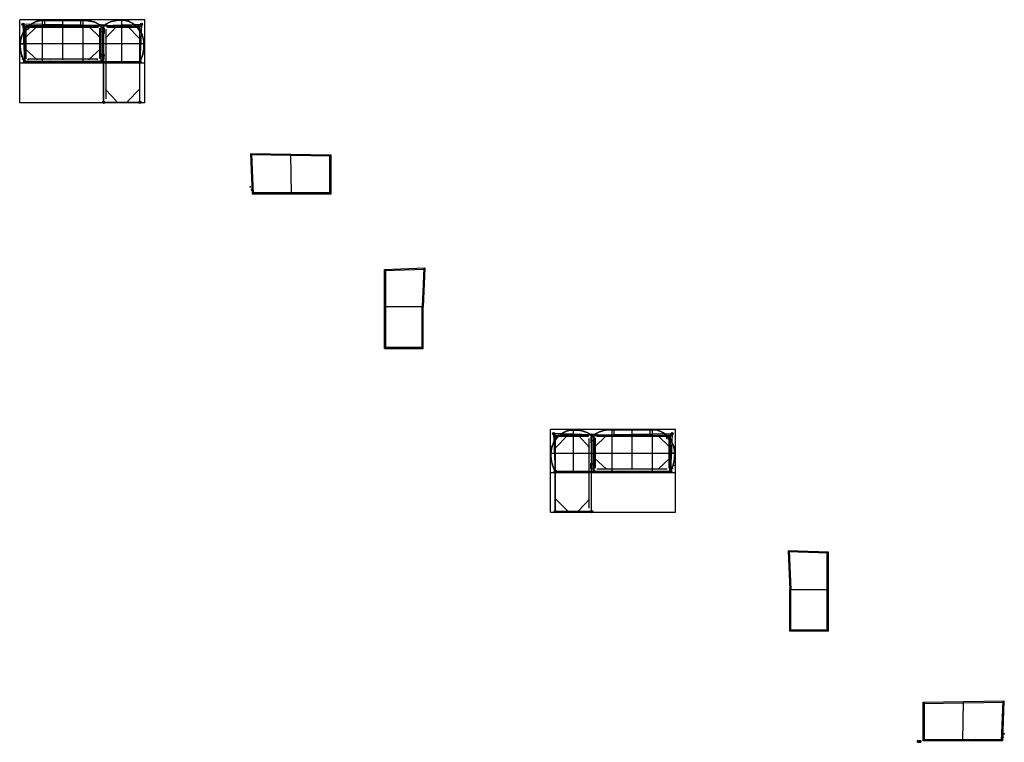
# Model space of a CAD drawing. Header units: centimetres. Extents: x -45218 to 4283, y -45 to 36291.
import ezdxf

# ---------------------------------------------------------------- set-up
doc = ezdxf.new("R2010")
doc.units = ezdxf.units.CM
doc.header["$MEASUREMENT"] = 0
for name, color, linetype in [('Vincentsheppard_Lento_MOD_CR_LR v2_0', 7, 'Continuous'), ('Vincentsheppard_Lento_MOD_CR_LR v2_Dim Text', 7, 'Continuous'), ('Vincentsheppard_Lento_MOD_CR_LR v2_Layer2', 7, 'Continuous'), ('Vincentsheppard_Lento_MOD_CR_LR v2_Layer3', 7, 'Continuous'), ('Vincentsheppard_Lento_MOD_CR_LR v2_Reff Line', 7, 'Continuous'), ('Vincentsheppard_Lento_MOD_CR_LR v2_Sketch10', 7, 'Continuous'), ('Vincentsheppard_Lento_MOD_CR_LR v2_Sketch11', 7, 'Continuous'), ('Vincentsheppard_Lento_MOD_CR_LR v2_Sketch12', 7, 'Continuous'), ('Vincentsheppard_Lento_MOD_CR_LR v2_Sketch13', 7, 'Continuous'), ('Vincentsheppard_Lento_MOD_CR_LR v2_Sketch14', 7, 'Continuous'), ('Vincentsheppard_Lento_MOD_CR_LR v2_Sketch15', 7, 'Continuous'), ('Vincentsheppard_Lento_MOD_CR_LR v2_Sketch16', 7, 'Continuous'), ('Vincentsheppard_Lento_MOD_CR_LR v2_Sketch6', 7, 'Continuous'), ('Vincentsheppard_Lento_MOD_CR_LR v2_Sketch7', 7, 'Continuous'), ('Vincentsheppard_Lento_MOD_CR_LR v2_Sketch8', 7, 'Continuous'), ('Vincentsheppard_Lento_MOD_CR_LR v2_Sketch9', 7, 'Continuous')]:
    doc.layers.add(name, color=color, linetype=linetype)

msp = doc.modelspace()

# ---------------------------------------------------------------- linework, layer by layer
at = {"layer": 'Vincentsheppard_Lento_MOD_CR_LR v2_0'}
for p, q in [((-44997, 34222, 1200), (-44997, 34222, 1200)), ((-44997, 34222, 1200), (-44997, 34222, 1200)), ((-33503, 27649, 1200), (-33503, 27649, 1200)), ((4151, 137, 1200), (4151, 137, 1200))]:
    msp.add_line(p, q, dxfattribs=at)
for p in [(-45129, 34459, 1327), (-45064, 34302, 1333), (-33635, 27886, 1327), (-33570, 27729, 1333), (-12338, 13872, 1327), (-12402, 13715, 1333), (4218, 217, 1333), (4283, 374, 1327)]:
    msp.add_point(p, dxfattribs=at)
at = {"layer": 'Vincentsheppard_Lento_MOD_CR_LR v2_Dim Text'}
for p, q in [((-45053, 36062, -589), (-44975, 34169, -589)), ((-41114, 35998, -589), (-45053, 36062, -589)), ((-41114, 34169, -589), (-41114, 35998, -589)), ((-41000, 35998, -589), (-39094, 36062, -589)), ((-41000, 32137, -589), (-41000, 35998, -589)), ((-39094, 36062, -589), (-39171, 34169, -589)), ((-39171, 34169, -589), (-45023, 34169, -589)), ((-44974, 34232, 1282), (-45021, 34212, 1282)), ((-41103, 34564, 147), (-41011, 34564, 147)), ((-39171, 32137, -589), (-39171, 34169, -589)), ((-41000, 32137, -589), (-39171, 32137, -589)), ((-29564, 29424, -602), (-33619, 29490, -602)), ((-33561, 29550, -602), (-33479, 27541, -602)), ((-31550, 27539, -602), (-31591, 29514, -602)), ((-29620, 27539, -602), (-29620, 29481, -602)), ((-33536, 27596, -602), (-29563, 27596, -602)), ((-33480, 27659, 1282), (-33527, 27639, 1282)), ((-26873, 23738, -602), (-24850, 23806, -602)), ((-24850, 23806, -602), (-24930, 21852, -602)), ((-26873, 19765, -602), (-26873, 23738, -602)), ((-24987, 21854, -602), (-26873, 21854, -602)), ((-24930, 19765, -602), (-24930, 21854, -602)), ((-26873, 19765, -602), (-24930, 19765, -602)), ((-24987, 19765, -589), (-24987, 19765, 1354)), ((-16466, 15412, -589), (-18373, 15476, -589)), ((-18373, 15476, -589), (-18295, 13583, -589)), ((-16466, 11551, -589), (-16466, 15412, -589)), ((-16352, 15412, -589), (-12414, 15476, -589)), ((-16352, 13583, -589), (-16352, 15412, -589)), ((-12414, 15476, -589), (-12491, 13583, -589)), ((-16363, 13978, 147), (-16455, 13978, 147)), ((-18295, 13583, -589), (-12443, 13583, -589)), ((-18295, 11551, -589), (-18295, 13583, -589)), ((-12493, 13645, 1282), (-12446, 13626, 1282)), ((-16466, 11551, -589), (-18295, 11551, -589)), ((-4561, 9459, -602), (-6582, 9527, -602)), ((-6527, 9582, -602), (-6447, 7632, -602)), ((-4618, 5543, -602), (-4618, 9518, -602)), ((-6447, 7632, -602), (-4561, 7632, -602)), ((-6447, 5543, -602), (-6447, 7632, -602)), ((-4561, 5600, -602), (-6504, 5600, -602)), ((-6447, 5543, -589), (-6447, 5543, 1354)), ((2197, 28, -602), (2239, 2003, -602)), ((4209, 2038, -602), (4127, 30, -602)), ((212, 1913, -602), (4267, 1979, -602)), ((268, 28, -602), (268, 1970, -602)), ((4184, 85, -602), (211, 85, -602)), ((4127, 147, 1282), (4174, 128, 1282))]:
    msp.add_line(p, q, dxfattribs=at)
at = {"layer": 'Vincentsheppard_Lento_MOD_CR_LR v2_Layer2'}
for p, q in [((-45021, 34212, 1282), (-44974, 34232, 1282)), ((-33527, 27639, 1282), (-33480, 27659, 1282)), ((-12446, 13626, 1282), (-12493, 13645, 1282)), ((4174, 128, 1282), (4127, 147, 1282))]:
    msp.add_line(p, q, dxfattribs=at)
at = {"layer": 'Vincentsheppard_Lento_MOD_CR_LR v2_Layer3'}
for p, q in [((-43692, 34270, 110), (-43692, 34270, 137)), ((-32199, 27697, 110), (-32199, 27697, 137)), ((-13774, 13683, 110), (-13774, 13683, 137)), ((2846, 185, 110), (2846, 185, 137))]:
    msp.add_line(p, q, dxfattribs=at)
at = {"layer": 'Vincentsheppard_Lento_MOD_CR_LR v2_Reff Line'}
for p, q in [((-38929, 36291, 1330), (-45218, 36291, 1330)), ((-45218, 34112, 1330), (-45218, 36291, 1330)), ((-38929, 36291, -613), (-45218, 36291, -613)), ((-45218, 32108, -613), (-45218, 36291, -613)), ((-44069, 34112, 1330), (-44069, 36291, 1330)), ((-42030, 36267, 1330), (-44062, 36267, 1330)), ((-42030, 36256, 1283), (-44062, 36256, 1283)), ((-44062, 36245, 1235), (-42030, 36245, 1236)), ((-43950, 35985, 121), (-43950, 36245, 1235)), ((-43046, 35985, 122), (-43047, 36245, 1235)), ((-42142, 35985, 122), (-42143, 36245, 1236)), ((-42030, 34112, 1330), (-42030, 36291, 1330)), ((-40084, 34158, 1330), (-40084, 36291, 1330)), ((-38929, 34112, 1330), (-38929, 36291, 1330)), ((-38929, 32108, -613), (-38929, 36291, -613)), ((-44849, 35872, -589), (-45094, 36101, -589)), ((-45094, 36101, -584), (-44971, 35986, 1402)), ((-45053, 36062, -589), (-44930, 35947, 1397)), ((-45011, 36023, -594), (-44889, 35909, 1387)), ((-44973, 35988, 28), (-44932, 35950, 23)), ((-44888, 35908, 1397), (-44972, 35987, 1397)), ((-44926, 35944, 119), (-44967, 35983, 124)), ((-44962, 34271, 123), (-44962, 35872, 123)), ((-44962, 35805, 122), (-44962, 35739, 1234)), ((-44337, 35961, 110), (-44938, 35378, 110)), ((-44938, 34240, 123), (-44938, 35872, 123)), ((-44930, 35947, -589), (-44930, 35947, 1397)), ((-44898, 34326, 110), (-44898, 35857, 110)), ((-44898, 34326, 125), (-44898, 35857, 125)), ((-44880, 35859, 1283), (-44837, 35905, 1283)), ((-44871, 35894, 1284), (-44846, 35870, 1281)), ((-41186, 35985, 123), (-44849, 35985, 123)), ((-41186, 35961, 123), (-44849, 35961, 123)), ((-44849, 35872, 122), (-44849, 35872, -589)), ((-44834, 35921, 125), (-41261, 35921, 125)), ((-44798, 35934, 1234), (-44798, 35985, 122)), ((-43046, 34270, 110), (-43046, 35985, 110)), ((-41752, 35961, 110), (-41151, 35378, 110)), ((-41263, 36078, 1235), (-41263, 35985, 123)), ((-41192, 34326, 125), (-41192, 35857, 125)), ((-41157, 36043, 1330), (-41177, 35996, 1330)), ((-41157, 36043, 1282), (-41177, 35996, 1283)), ((-41114, 35998, 1372), (-41172, 35998, 1372)), ((-41114, 35998, 1392), (-41167, 36020, 1392)), ((-41000, 35998, -589), (-41162, 35998, -589)), ((-41114, 35998, 1392), (-41155, 35958, 1392)), ((-41127, 34240, 123), (-41127, 35927, 123)), ((-41127, 35896, 149), (-40987, 35896, 149)), ((-41127, 35762, 123), (-41127, 35762, 147)), ((-41127, 35693, 163), (-40987, 35693, 163)), ((-41114, 35998, -589), (-41114, 35998, 1392)), ((-41057, 35896, 149), (-41057, 34271, 149)), ((-41000, 35998, 1392), (-40947, 36020, 1392)), ((-41000, 35998, 1392), (-40960, 35958, 1392)), ((-41000, 35998, -589), (-41000, 35998, 1392)), ((-41000, 35998, 1372), (-40943, 35998, 1372)), ((-40987, 32208, 123), (-40987, 35927, 123)), ((-40963, 35881, 147), (-40963, 35593, 147)), ((-40957, 36043, 1330), (-40938, 35996, 1330)), ((-40957, 36043, 1235), (-40938, 35996, 1235)), ((-40957, 36043, 1282), (-40938, 35996, 1283)), ((-40340, 35961, 110), (-40900, 35362, 110)), ((-40899, 35985, 123), (-39297, 35985, 123)), ((-40872, 32315, 125), (-40872, 35821, 125)), ((-40852, 36078, 1235), (-40852, 35985, 123)), ((-40844, 35921, 125), (-39312, 35921, 125)), ((-39208, 35360, 110), (-39791, 35961, 110)), ((-39349, 35934, 1234), (-39349, 35985, 122)), ((-39266, 35859, 1283), (-39309, 35905, 1283)), ((-39275, 35894, 1284), (-39301, 35870, 1281)), ((-39258, 35908, 1397), (-39175, 35987, 1397)), ((-39179, 35983, 124), (-39220, 35944, 119)), ((-39094, 36062, -589), (-39217, 35947, 1397)), ((-39173, 35988, 28), (-39214, 35950, 23)), ((-39184, 32208, 123), (-39184, 35872, 123)), ((-39184, 35805, 122), (-39184, 35739, 1234)), ((-39052, 36101, -584), (-39175, 35986, 1402)), ((-38929, 35085, 1330), (-45218, 35085, 1330)), ((-45217, 35085, 1325), (-44986, 35085, 117)), ((-45201, 35085, 1234), (-45153, 35085, 1234)), ((-44938, 34830, 110), (-44339, 34270, 110)), ((-41151, 34830, 110), (-41751, 34270, 110)), ((-38929, 35085, 1325), (-39160, 35085, 117)), ((-45043, 34319, 1235), (-44963, 34319, 125)), ((-45021, 34212, 1340), (-45021, 34212, 1225)), ((-44997, 34222, 1392), (-44997, 34222, 1181)), ((-44975, 34169, 1392), (-44997, 34222, 1392)), ((-44975, 34169, 1392), (-44935, 34210, 1392)), ((-44975, 34169, -589), (-44975, 34169, 1392)), ((-44974, 34232, 1340), (-44974, 34232, 1225)), ((-44935, 34210, 1392), (-44935, 34210, 19)), ((-41186, 34182, 123), (-44904, 34182, 123)), ((-41292, 34298, 125), (-44798, 34298, 125)), ((-44790, 34257, 125), (-44790, 34298, 125)), ((-44340, 34270, 125), (-44340, 34310, 125)), ((-41750, 34270, 125), (-41750, 34310, 125)), ((-41299, 34257, 125), (-41299, 34298, 125)), ((-41127, 34474, 163), (-40987, 34474, 163)), ((-41127, 34380, 123), (-41127, 34380, 147)), ((-41127, 34271, 149), (-40987, 34271, 149)), ((-41114, 34169, 173), (-41114, 34169, -589)), ((-40963, 34286, 147), (-40963, 34581, 147)), ((-40963, 34503, 147), (-40934, 34503, 147)), ((-39228, 34169, 149), (-39171, 34169, 149)), ((-39171, 34169, 1392), (-39228, 34169, 1392)), ((-39228, 34169, 147), (-39228, 34169, 1392)), ((-39104, 34319, 1235), (-39184, 34319, 125)), ((-39173, 34232, 1225), (-39173, 34232, 1340)), ((-39171, 34169, 1392), (-39149, 34222, 1392)), ((-39171, 34169, -589), (-39171, 34169, 1392)), ((-39149, 34222, 1392), (-39149, 34222, 1200)), ((-38929, 34112, 1330), (-45218, 34112, 1330)), ((-40340, 32174, 110), (-40900, 32774, 110)), ((-39208, 32775, 110), (-39791, 32174, 110)), ((-38929, 32108, -613), (-45218, 32108, -613)), ((-41000, 32137, 173), (-41000, 32137, -589)), ((-40929, 32150, 123), (-39242, 32150, 123)), ((-39171, 32137, 173), (-39171, 32137, -589)), ((-33618, 29547, -602), (-33536, 27539, -602)), ((-29563, 29481, -602), (-33618, 29547, -602)), ((-29563, 27539, -602), (-29563, 29481, -602)), ((-33536, 27539, -602), (-29563, 27539, -602)), ((-24907, 23804, -602), (-24987, 21854, -602)), ((-26873, 23681, -602), (-24852, 23749, -602)), ((-26816, 19765, -602), (-26816, 23740, -602)), ((-24987, 19765, -602), (-24987, 21854, -602)), ((-26873, 19822, -602), (-24930, 19822, -602)), ((-18538, 15705, -613), (-12249, 15705, -613)), ((-18538, 13526, 1330), (-18538, 15705, 1330)), ((-18538, 15705, 1330), (-12249, 15705, 1330)), ((-18538, 11521, -613), (-18538, 15705, -613)), ((-18414, 15515, -584), (-18291, 15400, 1402)), ((-18373, 15476, -589), (-18250, 15361, 1397)), ((-18293, 15402, 28), (-18252, 15363, 23)), ((-18208, 15322, 1397), (-18292, 15400, 1397)), ((-18287, 15396, 124), (-18246, 15357, 119)), ((-18258, 14774, 110), (-17675, 15375, 110)), ((-16568, 15399, 123), (-18169, 15399, 123)), ((-18118, 15347, 1234), (-18118, 15399, 122)), ((-17382, 13571, 1330), (-17382, 15705, 1330)), ((-17127, 15375, 110), (-16567, 14775, 110)), ((-16615, 15491, 1235), (-16615, 15399, 123)), ((-16509, 15457, 1235), (-16529, 15410, 1235)), ((-16509, 15457, 1330), (-16529, 15410, 1330)), ((-16509, 15457, 1282), (-16529, 15410, 1283)), ((-16466, 15412, 1372), (-16523, 15412, 1372)), ((-16466, 15412, 1392), (-16519, 15433, 1392)), ((-16466, 15412, 1392), (-16507, 15371, 1392)), ((-16466, 15412, -589), (-16466, 15412, 1392)), ((-16466, 15412, -589), (-16304, 15412, -589)), ((-16352, 15412, 1392), (-16299, 15433, 1392)), ((-16352, 15412, 1392), (-16312, 15371, 1392)), ((-16352, 15412, -589), (-16352, 15412, 1392)), ((-16352, 15412, 1372), (-16295, 15412, 1372)), ((-15714, 15375, 110), (-16315, 14792, 110)), ((-16309, 15457, 1330), (-16289, 15410, 1330)), ((-16309, 15457, 1282), (-16289, 15410, 1283)), ((-16281, 15399, 123), (-12617, 15399, 123)), ((-16281, 15375, 123), (-12617, 15375, 123)), ((-16203, 15491, 1235), (-16203, 15399, 123)), ((-15436, 13526, 1330), (-15436, 15705, 1330)), ((-15436, 15681, 1330), (-13404, 15681, 1330)), ((-15436, 15670, 1283), (-13404, 15670, 1283)), ((-13404, 15659, 1235), (-15436, 15659, 1236)), ((-15324, 15399, 122), (-15323, 15659, 1236)), ((-14420, 15399, 122), (-14420, 15659, 1235)), ((-14420, 13683, 110), (-14420, 15399, 110)), ((-13517, 15399, 121), (-13516, 15659, 1235)), ((-13397, 13526, 1330), (-13397, 15705, 1330)), ((-13129, 15375, 110), (-12528, 14792, 110)), ((-12669, 15347, 1234), (-12669, 15399, 122)), ((-12617, 15286, -589), (-12372, 15515, -589)), ((-12455, 15437, -594), (-12578, 15322, 1387)), ((-12578, 15322, 1397), (-12495, 15400, 1397)), ((-12540, 15357, 119), (-12499, 15396, 124)), ((-12414, 15476, -589), (-12537, 15361, 1397)), ((-12537, 15361, -589), (-12537, 15361, 1397)), ((-12493, 15402, 28), (-12534, 15363, 23)), ((-12372, 15515, -584), (-12495, 15400, 1402)), ((-12249, 13526, 1330), (-12249, 15705, 1330)), ((-12249, 11521, -613), (-12249, 15705, -613)), ((-18282, 11622, 123), (-18282, 15286, 123)), ((-18282, 15218, 122), (-18282, 15153, 1234)), ((-18200, 15272, 1283), (-18157, 15319, 1283)), ((-18191, 15308, 1284), (-18166, 15284, 1281)), ((-16623, 15334, 125), (-18154, 15334, 125)), ((-16595, 11728, 125), (-16595, 15234, 125)), ((-16503, 15295, 147), (-16503, 15007, 147)), ((-16479, 11622, 123), (-16479, 15340, 123)), ((-16339, 15310, 149), (-16479, 15310, 149)), ((-16339, 15107, 163), (-16479, 15107, 163)), ((-16409, 15310, 149), (-16409, 13684, 149)), ((-16339, 13654, 123), (-16339, 15340, 123)), ((-16339, 15175, 123), (-16339, 15175, 147)), ((-16275, 13739, 125), (-16275, 15271, 125)), ((-12632, 15334, 125), (-16205, 15334, 125)), ((-12586, 15272, 1283), (-12629, 15319, 1283)), ((-12595, 15308, 1284), (-12620, 15284, 1281)), ((-12617, 15286, 122), (-12617, 15286, -589)), ((-12569, 13739, 125), (-12569, 15271, 125)), ((-12569, 13739, 110), (-12569, 15271, 110)), ((-12528, 13654, 123), (-12528, 15286, 123)), ((-12504, 13684, 123), (-12504, 15286, 123)), ((-12504, 15218, 122), (-12504, 15153, 1234)), ((-18538, 14498, 1330), (-12249, 14498, 1330)), ((-18537, 14498, 1325), (-18306, 14498, 117)), ((-12249, 14498, 1325), (-12480, 14498, 117)), ((-12265, 14498, 1234), (-12313, 14498, 1234)), ((-16503, 13917, 147), (-16532, 13917, 147)), ((-16503, 13700, 147), (-16503, 13995, 147)), ((-16339, 13888, 163), (-16479, 13888, 163)), ((-16315, 14243, 110), (-15716, 13683, 110)), ((-12528, 14243, 110), (-13127, 13683, 110)), ((-18538, 13526, 1330), (-12249, 13526, 1330)), ((-18362, 13733, 1235), (-18283, 13733, 125)), ((-18295, 13583, 1392), (-18317, 13636, 1392)), ((-18317, 13636, 1392), (-18317, 13636, 1200)), ((-18238, 13583, 149), (-18295, 13583, 149)), ((-18295, 13583, 1392), (-18238, 13583, 1392)), ((-18295, 13583, -589), (-18295, 13583, 1392)), ((-18293, 13645, 1225), (-18293, 13645, 1340)), ((-18238, 13583, 147), (-18238, 13583, 1392)), ((-16339, 13684, 149), (-16479, 13684, 149)), ((-16352, 13583, 173), (-16352, 13583, -589)), ((-16339, 13794, 123), (-16339, 13794, 147)), ((-16281, 13595, 123), (-12562, 13595, 123)), ((-16175, 13711, 125), (-12668, 13711, 125)), ((-16167, 13670, 125), (-16167, 13711, 125)), ((-15716, 13683, 125), (-15716, 13724, 125)), ((-13127, 13683, 125), (-13127, 13724, 125)), ((-12676, 13670, 125), (-12676, 13711, 125)), ((-12532, 13623, 1392), (-12532, 13623, 19)), ((-12491, 13583, 1392), (-12532, 13623, 1392)), ((-12424, 13733, 1235), (-12504, 13733, 125)), ((-12493, 13645, 1340), (-12493, 13645, 1225)), ((-12491, 13583, 1392), (-12469, 13636, 1392)), ((-12491, 13583, -589), (-12491, 13583, 1392)), ((-12469, 13636, 1392), (-12469, 13636, 1181)), ((-12446, 13626, 1340), (-12446, 13626, 1225)), ((-18258, 12188, 110), (-17675, 11588, 110)), ((-17127, 11588, 110), (-16567, 12187, 110)), ((-18538, 11521, -613), (-12249, 11521, -613)), ((-18295, 11551, 173), (-18295, 11551, -589)), ((-16537, 11563, 123), (-18224, 11563, 123)), ((-16466, 11551, 173), (-16466, 11551, -589)), ((-6584, 9584, -602), (-6504, 7629, -602)), ((-4561, 9516, -602), (-6584, 9584, -602)), ((-4561, 5543, -602), (-4561, 9516, -602)), ((-6504, 5543, -602), (-6504, 7632, -602)), ((-4561, 5543, -602), (-6504, 5543, -602)), ((211, 1970, -602), (4266, 2036, -602)), ((4266, 2036, -602), (4184, 28, -602)), ((211, 28, -602), (211, 1970, -602)), ((4184, 28, -602), (211, 28, -602))]:
    msp.add_line(p, q, dxfattribs=at)
at = {"layer": 'Vincentsheppard_Lento_MOD_CR_LR v2_Reff Line', "extrusion": (-1, 0, 0)}
for centre in [(-36267, 1330, 44062), (-36267, 1330, 42030), (-15681, 1330, 17382)]:
    msp.add_circle(centre, 24.1, dxfattribs=at)
at = {"layer": 'Vincentsheppard_Lento_MOD_CR_LR v2_Reff Line', "extrusion": (1, 0, 0)}
for centre in [(36267, 1330, -40084), (15681, 1330, -15436), (15681, 1330, -13404)]:
    msp.add_circle(centre, 24.1, dxfattribs=at)
at = {"layer": 'Vincentsheppard_Lento_MOD_CR_LR v2_Reff Line'}
for centre, radius in [((-45053, 36062, -589), 57.1), ((-44930, 35947, 1397), 57.1), ((-44930, 35947, -589), 57.1), ((-44849, 35872, 123), 88.9), ((-41114, 35998, -589), 57.1), ((-41114, 35998, -589), 57.1), ((-41000, 35998, -589), 57.1), ((-41000, 35998, -589), 57.1), ((-39217, 35947, 1397), 57.1), ((-39094, 36062, -589), 57.1), ((-44975, 34169, -589), 57.1), ((-44975, 34169, 1392), 57.1), ((-44975, 34169, -589), 57.1), ((-41114, 34169, -589), 57.1), ((-39171, 34169, -589), 57.1), ((-41000, 32137, -589), 57.1), ((-39171, 32137, -589), 57.1), ((-18373, 15476, -589), 57.1), ((-18250, 15361, 1397), 57.1), ((-16466, 15412, -589), 57.1), ((-16466, 15412, -589), 57.1), ((-16352, 15412, -589), 57.1), ((-16352, 15412, -589), 57.1), ((-12617, 15286, 123), 88.9), ((-12537, 15361, 1397), 57.1), ((-12537, 15361, -589), 57.1), ((-12414, 15476, -589), 57.1), ((-18295, 13583, -589), 57.1), ((-16352, 13583, -589), 57.1), ((-12491, 13583, 1392), 57.1), ((-12491, 13583, -589), 57.1), ((-12491, 13583, -589), 57.1), ((-18295, 11551, -589), 57.1), ((-16466, 11551, -589), 57.1)]:
    msp.add_circle(centre, radius, dxfattribs=at)
at = {"layer": 'Vincentsheppard_Lento_MOD_CR_LR v2_Reff Line', "extrusion": (0, -1, 0)}
for centre in [(-44962, 123, -35085), (-39184, 123, -35085), (-18282, 123, -14498), (-12504, 123, -14498)]:
    msp.add_circle(centre, 24.1, dxfattribs=at)
at = {"layer": 'Vincentsheppard_Lento_MOD_CR_LR v2_Reff Line', "extrusion": (-0.38265, 0.923893, 1.012e-13)}
msp.add_circle((28477, 1340, 48836), 25.4, dxfattribs=at)
at = {"layer": 'Vincentsheppard_Lento_MOD_CR_LR v2_Reff Line', "extrusion": (0.38265, -0.923893, -1.09902e-13)}
msp.add_circle((-28477, 1225, -48836), 25.4, dxfattribs=at)
at = {"layer": 'Vincentsheppard_Lento_MOD_CR_LR v2_Reff Line', "extrusion": (0.38265, 0.923893, 1.012e-13)}
msp.add_circle((16738, 1340, 7826), 25.4, dxfattribs=at)
at = {"layer": 'Vincentsheppard_Lento_MOD_CR_LR v2_Reff Line', "extrusion": (-0.38265, -0.923893, -1.09902e-13)}
msp.add_circle((-16738, 1225, -7826), 25.4, dxfattribs=at)
at = {"layer": 'Vincentsheppard_Lento_MOD_CR_LR v2_Reff Line'}
for centre, radius, start, end in [((-44849, 35872, 123), 113, 90, 180), ((-39297, 35872, 123), 113, 0, 90), ((-39297, 35872, 123), 113, 0, 90), ((-39297, 35872, 123), 88.9, 0, 90), ((-39297, 35872, 123), 88.9, 0, 90), ((-18169, 15286, 123), 113, 90, 180), ((-18169, 15286, 123), 113, 90, 180), ((-18169, 15286, 123), 88.9, 90, 180), ((-18169, 15286, 123), 88.9, 90, 180), ((-12617, 15286, 123), 113, 0, 90)]:
    msp.add_arc(centre, radius, start, end, dxfattribs=at)
for points, knots in [([(-44997, 34222, 1330), (-45047, 34334, 1330), (-45169, 34607, 1330), (-45222, 35072, 1330), (-45121, 35541, 1330), (-44869, 35912, 1330), (-44577, 36145, 1330), (-44288, 36254, 1330), (-44132, 36263, 1330), (-44062, 36267, 1330)], [0, 0, 0, 0, 368.131817, 892.286248, 1375.678134, 1773.429394, 2215.562189, 2475.171438, 2684.08473, 2684.08473, 2684.08473, 2684.08473]), ([(-44997, 34222, 1283), (-45057, 34334, 1283), (-45155, 34620, 1283), (-45216, 35070, 1283), (-45112, 35542, 1283), (-44860, 35912, 1283), (-44563, 36150, 1283), (-44257, 36250, 1283), (-44087, 36257, 1283), (-44062, 36256, 1283)], [9.828594, 9.828594, 9.828594, 9.828594, 147.900008, 356.267542, 546.579308, 703.174293, 877.63748, 986.44368, 1057.465905, 1057.465905, 1057.465905, 1057.465905]), ([(-44997, 34222, 1234), (-45054, 34329, 1234), (-45140, 34608, 1234), (-45208, 35061, 1234), (-45109, 35530, 1234), (-44860, 35901, 1234), (-44563, 36139, 1234), (-44257, 36238, 1234), (-44087, 36246, 1234), (-44062, 36245, 1235)], [13.968808, 13.968808, 13.968808, 13.968808, 147.900008, 356.267542, 546.579308, 703.174293, 877.63748, 986.44368, 1057.465905, 1057.465905, 1057.465905, 1057.465905]), ([(-42030, 36267, 1330), (-41934, 36268, 1330), (-41670, 36260, 1330), (-41372, 36157, 1330), (-41212, 36052, 1330), (-41167, 36019, 1330)], [0, 0, 0, 0, 136.103571, 297.153378, 360.03989, 360.03989, 360.03989, 360.03989]), ([(-42030, 36256, 1283), (-41914, 36257, 1283), (-41692, 36249, 1283), (-41405, 36163, 1283), (-41267, 36084, 1283), (-41248, 36072, 1283)], [0, 0, 0, 0, 136.103571, 297.153378, 322.979413, 322.979413, 322.979413, 322.979413]), ([(-42030, 36245, 1236), (-41940, 36247, 1235), (-41675, 36238, 1235), (-41375, 36143, 1235), (-41231, 36061, 1235), (-41167, 36020, 1235)], [0, 0, 0, 0, 136.103571, 297.153378, 356.786433, 356.786433, 356.786433, 356.786433]), ([(-40084, 36267, 1330), (-40181, 36268, 1330), (-40444, 36260, 1330), (-40742, 36157, 1330), (-40903, 36052, 1330), (-40947, 36019, 1330)], [0, 0, 0, 0, 136.103571, 297.153378, 360.03989, 360.03989, 360.03989, 360.03989]), ([(-40084, 36245, 1235), (-40175, 36247, 1235), (-40440, 36238, 1235), (-40740, 36143, 1235), (-40883, 36061, 1235), (-40947, 36020, 1235)], [0, 0, 0, 0, 136.103571, 297.153378, 356.786433, 356.786433, 356.786433, 356.786433]), ([(-40084, 36256, 1283), (-40200, 36257, 1283), (-40423, 36249, 1283), (-40709, 36163, 1283), (-40848, 36084, 1283), (-40867, 36072, 1283)], [0, 0, 0, 0, 136.103571, 297.153378, 322.979413, 322.979413, 322.979413, 322.979413]), ([(-39149, 34222, 1330), (-39099, 34334, 1330), (-38978, 34607, 1330), (-38924, 35072, 1330), (-39025, 35541, 1330), (-39277, 35912, 1330), (-39569, 36145, 1330), (-39858, 36254, 1330), (-40015, 36263, 1330), (-40084, 36267, 1330)], [0, 0, 0, 0, 368.131817, 892.286248, 1375.678134, 1773.429394, 2215.562189, 2475.171438, 2684.08473, 2684.08473, 2684.08473, 2684.08473]), ([(-39149, 34222, 1283), (-39090, 34334, 1283), (-38992, 34620, 1283), (-38930, 35070, 1283), (-39035, 35542, 1283), (-39287, 35912, 1283), (-39583, 36150, 1283), (-39889, 36250, 1283), (-40059, 36257, 1283), (-40084, 36256, 1283)], [9.828594, 9.828594, 9.828594, 9.828594, 147.900008, 356.267542, 546.579308, 703.174293, 877.63748, 986.44368, 1057.465905, 1057.465905, 1057.465905, 1057.465905]), ([(-39149, 34222, 1234), (-39092, 34329, 1234), (-39006, 34608, 1234), (-38939, 35061, 1234), (-39037, 35530, 1234), (-39287, 35901, 1234), (-39583, 36139, 1234), (-39889, 36238, 1234), (-40059, 36246, 1234), (-40084, 36245, 1235)], [13.968808, 13.968808, 13.968808, 13.968808, 147.900008, 356.267542, 546.579308, 703.174293, 877.63748, 986.44368, 1057.465905, 1057.465905, 1057.465905, 1057.465905]), ([(-18317, 13636, 1330), (-18367, 13748, 1330), (-18488, 14020, 1330), (-18542, 14486, 1330), (-18441, 14955, 1330), (-18189, 15326, 1330), (-17897, 15559, 1330), (-17608, 15667, 1330), (-17452, 15677, 1330), (-17382, 15681, 1330)], [0, 0, 0, 0, 368.131817, 892.286248, 1375.678134, 1773.429394, 2215.562189, 2475.171438, 2684.08473, 2684.08473, 2684.08473, 2684.08473]), ([(-18317, 13636, 1283), (-18376, 13747, 1283), (-18475, 14034, 1283), (-18536, 14483, 1283), (-18432, 14955, 1283), (-18180, 15326, 1283), (-17883, 15564, 1283), (-17577, 15663, 1283), (-17407, 15671, 1283), (-17382, 15670, 1283)], [9.828594, 9.828594, 9.828594, 9.828594, 147.900008, 356.267542, 546.579308, 703.174293, 877.63748, 986.44368, 1057.465905, 1057.465905, 1057.465905, 1057.465905]), ([(-18317, 13636, 1234), (-18374, 13743, 1234), (-18460, 14022, 1234), (-18528, 14474, 1234), (-18429, 14944, 1234), (-18180, 15314, 1234), (-17883, 15552, 1234), (-17577, 15652, 1234), (-17407, 15659, 1234), (-17382, 15659, 1235)], [13.968808, 13.968808, 13.968808, 13.968808, 147.900008, 356.267542, 546.579308, 703.174293, 877.63748, 986.44368, 1057.465905, 1057.465905, 1057.465905, 1057.465905]), ([(-17382, 15681, 1330), (-17286, 15681, 1330), (-17022, 15673, 1330), (-16724, 15571, 1330), (-16564, 15465, 1330), (-16519, 15433, 1330)], [0, 0, 0, 0, 136.103571, 297.153378, 360.03989, 360.03989, 360.03989, 360.03989]), ([(-17382, 15670, 1283), (-17266, 15670, 1283), (-17044, 15662, 1283), (-16757, 15576, 1283), (-16619, 15497, 1283), (-16600, 15486, 1283)], [0, 0, 0, 0, 136.103571, 297.153378, 322.979413, 322.979413, 322.979413, 322.979413]), ([(-17382, 15659, 1235), (-17292, 15660, 1235), (-17027, 15651, 1235), (-16727, 15556, 1235), (-16583, 15474, 1235), (-16519, 15433, 1235)], [0, 0, 0, 0, 136.103571, 297.153378, 356.786433, 356.786433, 356.786433, 356.786433]), ([(-15436, 15681, 1330), (-15533, 15681, 1330), (-15796, 15673, 1330), (-16094, 15571, 1330), (-16255, 15465, 1330), (-16299, 15433, 1330)], [0, 0, 0, 0, 136.103571, 297.153378, 360.03989, 360.03989, 360.03989, 360.03989]), ([(-15436, 15659, 1236), (-15527, 15660, 1235), (-15792, 15651, 1235), (-16092, 15556, 1235), (-16235, 15474, 1235), (-16299, 15433, 1235)], [0, 0, 0, 0, 136.103571, 297.153378, 356.786433, 356.786433, 356.786433, 356.786433]), ([(-15436, 15670, 1283), (-15552, 15670, 1283), (-15774, 15662, 1283), (-16061, 15576, 1283), (-16200, 15497, 1283), (-16218, 15486, 1283)], [0, 0, 0, 0, 136.103571, 297.153378, 322.979413, 322.979413, 322.979413, 322.979413]), ([(-12469, 13636, 1330), (-12419, 13748, 1330), (-12298, 14020, 1330), (-12244, 14486, 1330), (-12345, 14955, 1330), (-12597, 15326, 1330), (-12889, 15559, 1330), (-13178, 15667, 1330), (-13335, 15677, 1330), (-13404, 15681, 1330)], [0, 0, 0, 0, 368.131817, 892.286248, 1375.678134, 1773.429394, 2215.562189, 2475.171438, 2684.08473, 2684.08473, 2684.08473, 2684.08473]), ([(-12469, 13636, 1283), (-12410, 13747, 1283), (-12312, 14034, 1283), (-12250, 14483, 1283), (-12355, 14955, 1283), (-12606, 15326, 1283), (-12903, 15564, 1283), (-13209, 15663, 1283), (-13379, 15671, 1283), (-13404, 15670, 1283)], [9.828594, 9.828594, 9.828594, 9.828594, 147.900008, 356.267542, 546.579308, 703.174293, 877.63748, 986.44368, 1057.465905, 1057.465905, 1057.465905, 1057.465905]), ([(-12469, 13636, 1234), (-12412, 13743, 1234), (-12326, 14022, 1234), (-12259, 14474, 1234), (-12357, 14944, 1234), (-12606, 15314, 1234), (-12903, 15552, 1234), (-13209, 15652, 1234), (-13379, 15659, 1234), (-13404, 15659, 1235)], [13.968808, 13.968808, 13.968808, 13.968808, 147.900008, 356.267542, 546.579308, 703.174293, 877.63748, 986.44368, 1057.465905, 1057.465905, 1057.465905, 1057.465905])]:
    msp.add_open_spline(points, degree=3, knots=knots, dxfattribs=at)
at = {"layer": 'Vincentsheppard_Lento_MOD_CR_LR v2_Sketch10'}
for p, q in [((-79, 27), (79, 27)), ((-79, 23), (-79, 27)), ((79, 23), (-79, 23)), ((79, 27), (79, 23))]:
    msp.add_line(p, q, dxfattribs=at)
msp.add_point((0, 0), dxfattribs=at)
at = {"layer": 'Vincentsheppard_Lento_MOD_CR_LR v2_Sketch11'}
for p, q in [((-73, -39), (-73, 31)), ((-73, 31), (-69, 31)), ((-69, 31), (-69, -39)), ((-69, -39), (-73, -39))]:
    msp.add_line(p, q, dxfattribs=at)
msp.add_point((0, 0), dxfattribs=at)
at = {"layer": 'Vincentsheppard_Lento_MOD_CR_LR v2_Sketch12'}
msp.add_circle((-81, 33, 84), 1.55, dxfattribs=at)
msp.add_open_spline([(-81, 33, 84), (-81, 34, 84), (-80, 34, 84), (-78, 35, 84), (-76, 37, 84), (-73, 38, 84), (-70, 40, 84), (-66, 41, 84), (-63, 42, 84), (-59, 43, 84), (-56, 43, 84), (-54, 44, 84), (-51, 44, 84), (-47, 44, 84), (-42, 44, 84), (-36, 44, 84), (-28, 44, 84), (-20, 44, 84), (-10, 44, 84), (1, 44, 84), (11, 45, 84), (21, 45, 84), (30, 44, 84), (38, 44, 84), (44, 44, 84), (49, 44, 84), (53, 43, 84), (56, 42, 84), (58, 41, 84), (61, 40, 84), (64, 38, 84), (67, 36, 84), (70, 34, 84), (74, 31, 84), (77, 28, 84), (79, 25, 84), (82, 21, 84), (84, 17, 84), (86, 13, 84), (87, 9, 84), (89, 5, 84), (89, 1, 84), (90, -3, 84), (90, -7, 84), (90, -11, 84), (90, -16, 84), (89, -20, 84), (88, -24, 84), (87, -28, 84), (86, -32, 84), (85, -36, 84), (83, -39, 84), (82, -41, 84), (82, -43, 84), (81, -43, 84)], degree=5, dxfattribs=at)
msp.add_point((0, 0, 84), dxfattribs=at)
at = {"layer": 'Vincentsheppard_Lento_MOD_CR_LR v2_Sketch13'}
for p, q in [((-81, 29, 32), (-77, 33, 32)), ((-81, 31, 32), (-81, 29, 32)), ((80, 31, 32), (-80, 31, 32)), ((-80, 31, 32), (-80, -43, 32)), ((-77, 33, 32), (-79, 33, 32)), ((80, -43, 32), (80, 31, 32)), ((-80, -43, 32), (80, -43, 32))]:
    msp.add_line(p, q, dxfattribs=at)
msp.add_arc((-81, 33, 32), 2.4, 282.8396, 347.1604, dxfattribs=at)
msp.add_point((0, 0, 32), dxfattribs=at)
at = {"layer": 'Vincentsheppard_Lento_MOD_CR_LR v2_Sketch14'}
for p, q in [((-79, 35, 77), (-79, 35, 82)), ((-78, 33, 82), (-78, 33, 77))]:
    msp.add_line(p, q, dxfattribs=at)
at = {"layer": 'Vincentsheppard_Lento_MOD_CR_LR v2_Sketch14', "extrusion": (0.923893, 0.38265, 6.41455e-14)}
msp.add_circle((62, 79, -60), 0.4, dxfattribs=at)
for centre, start, end in [((62, 82, -60), 0, 180), ((62, 77, -60), 180, 0)]:
    msp.add_arc(centre, 1.07, start, end, dxfattribs=at)
at = {"layer": 'Vincentsheppard_Lento_MOD_CR_LR v2_Sketch14'}
msp.add_point((-55, -23), dxfattribs=at)
at = {"layer": 'Vincentsheppard_Lento_MOD_CR_LR v2_Sketch15'}
for p, q in [((-82, 29, 31), (-82, 29, 27)), ((-80, 29, 27), (-80, 29, 31))]:
    msp.add_line(p, q, dxfattribs=at)
at = {"layer": 'Vincentsheppard_Lento_MOD_CR_LR v2_Sketch15', "extrusion": (1.13687e-14, -1, -1.46937e-42)}
msp.add_circle((-81, 27, -29), 0.8, dxfattribs=at)
at = {"layer": 'Vincentsheppard_Lento_MOD_CR_LR v2_Sketch15', "extrusion": (1.13687e-14, -1, 0)}
msp.add_circle((-81, 31, -29), 0.8, dxfattribs=at)
msp.add_arc((-81, 31, -29), 1.07, 90, 180, dxfattribs=at)
at = {"layer": 'Vincentsheppard_Lento_MOD_CR_LR v2_Sketch15', "extrusion": (1.13687e-14, -1, 2.95786e-31)}
for start, end in [(180, 270), (270, 0)]:
    msp.add_arc((-81, 27, -29), 1.07, start, end, dxfattribs=at)
at = {"layer": 'Vincentsheppard_Lento_MOD_CR_LR v2_Sketch15', "extrusion": (1.13687e-14, -1, -2.24298e-46)}
msp.add_arc((-81, 31, -29), 1.07, 0, 90, dxfattribs=at)
at = {"layer": 'Vincentsheppard_Lento_MOD_CR_LR v2_Sketch15'}
msp.add_point((0, 29), dxfattribs=at)
at = {"layer": 'Vincentsheppard_Lento_MOD_CR_LR v2_Sketch16'}
for p, q in [((-77, -42, 27), (-77, -42, 31)), ((-77, -44, 31), (-77, -44, 27))]:
    msp.add_line(p, q, dxfattribs=at)
at = {"layer": 'Vincentsheppard_Lento_MOD_CR_LR v2_Sketch16', "extrusion": (1, 2.27374e-14, 0)}
for centre in [(-43, 31, -77), (-43, 27, -77)]:
    msp.add_circle(centre, 0.8, dxfattribs=at)
for start, end in [(270, 0), (180, 270)]:
    msp.add_arc((-43, 27, -77), 1.07, start, end, dxfattribs=at)
at = {"layer": 'Vincentsheppard_Lento_MOD_CR_LR v2_Sketch16', "extrusion": (1, 2.27374e-14, -2.97263e-45)}
msp.add_arc((-43, 31, -77), 1.07, 360, 90, dxfattribs=at)
at = {"layer": 'Vincentsheppard_Lento_MOD_CR_LR v2_Sketch16', "extrusion": (1, 2.27374e-14, 9.66495e-45)}
msp.add_arc((-43, 31, -77), 1.07, 90, 180, dxfattribs=at)
at = {"layer": 'Vincentsheppard_Lento_MOD_CR_LR v2_Sketch16'}
msp.add_point((-77, 0), dxfattribs=at)
at = {"layer": 'Vincentsheppard_Lento_MOD_CR_LR v2_Sketch6'}
for p, q in [((83, -44), (-83, 44)), ((-83, 44), (83, 44)), ((-83, -44), (-83, 44)), ((-83, -44), (83, 44)), ((83, 44), (83, -44)), ((83, -44), (-83, -44))]:
    msp.add_line(p, q, dxfattribs=at)
msp.add_point((0, 0), dxfattribs=at)
msp.add_point((0, 0), dxfattribs=at)
at = {"layer": 'Vincentsheppard_Lento_MOD_CR_LR v2_Sketch7'}
msp.add_point((0, 0, 78), dxfattribs=at)
at = {"layer": 'Vincentsheppard_Lento_MOD_CR_LR v2_Sketch8'}
for p, q in [((-80, -45), (-80, 26)), ((-74, 32), (82, 32)), ((82, 32), (82, -45)), ((82, -45), (-80, -45))]:
    msp.add_line(p, q, dxfattribs=at)
msp.add_arc((-74, 26), 6.25, 90, 180, dxfattribs=at)
msp.add_point((0, 0), dxfattribs=at)
at = {"layer": 'Vincentsheppard_Lento_MOD_CR_LR v2_Sketch9'}
msp.add_line((0, -40, 31), (0, -40, 77), dxfattribs=at)
msp.add_point((0, 0), dxfattribs=at)

doc.saveas('drawing.dxf')
